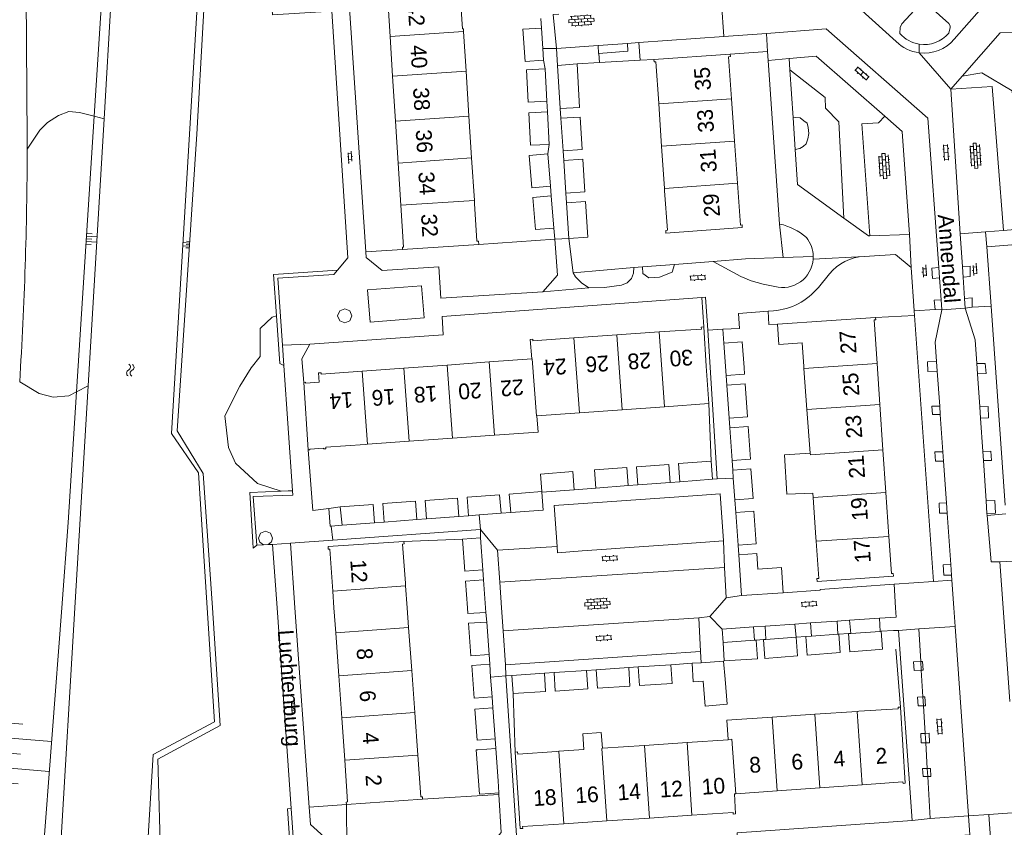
# Model space of a CAD drawing. Extents: x 99476 to 102828, y 406437 to 407931.
# Tile 24 of 162: x 99608 to 99733, y 406972 to 407075. Entities that reach past the tile are written whole.
import ezdxf

# ---------------------------------------------------------------- set-up
doc = ezdxf.new("R2010")
doc.units = 0
doc.header["$MEASUREMENT"] = 0
for name, color, linetype, lineweight in [('BG_bijgebouw', 253, 'Continuous', 0), ('BG_dakoverstek bijgebouw', 253, 'Continuous', 0), ('BG_heg haag', 253, 'Continuous', 0), ('BG_hek', 253, 'Continuous', 0), ('BG_hoofdgebouw', 253, 'Continuous', 13), ('BG_huisnummer', 253, 'Continuous', 0), ('BG_insteek sloot', 253, 'Continuous', 0), ('BG_kant sloot', 253, 'Continuous', 0), ('BG_kant verharding', 253, 'Continuous', 0), ('BG_open verharding', 253, 'Continuous', 0), ('BG_raster', 253, 'Continuous', 0), ('BG_schutting', 253, 'Continuous', 0), ('BG_straatnaam', 253, 'Continuous', 0), ('BG_taludsymbool', 253, 'Continuous', 0), ('BG_tussenmuur', 253, 'Continuous', 0), ('BG_vlakafsluiter', 253, 'Continuous', 0), ('BG_watersymbool', 253, 'Continuous', 0)]:
    doc.layers.add(name, color=color, linetype=linetype, lineweight=lineweight)
doc.styles.add('Style-WORKING', font='WORKING.shx')

# ---------------------------------------------------------------- blocks, each defined once
blk = doc.blocks.new('WATERS')
at = {"layer": 'BG_watersymbool', "linetype": 'Continuous', "lineweight": 0}
for centre, start, end in [((-0.375, 0.25), 28.07249, 151.92751), ((-0.375, -0.2), 28.07249, 151.92751), ((0.375, 0.65), 208.07249, 331.92751), ((0.375, 0.2), 208.07249, 331.92751)]:
    blk.add_arc(centre, 0.425, start, end, dxfattribs=at)
blk = doc.blocks.new('S02OV2')
at = {"layer": 'BG_open verharding', "linetype": 'Continuous', "lineweight": 0}
for p, q in [((0.052866, 0.482148), (0.183301, 0.482148)), ((0.183301, -1.01785), (0.183301, 0.982147)), ((0.183301, 0.895191), (0.705039, 0.895191)), ((0.705039, -1.01785), (0.705039, 0.982147)), ((0.705039, 0.43867), (0.835473, 0.43867)), ((0.052866, -0.517416), (0.183301, -0.517416)), ((0.183301, -0.017851), (0.705039, -0.017851)), ((0.183301, -0.930894), (0.705039, -0.930894)), ((0.705039, -0.473938), (0.835473, -0.473938))]:
    blk.add_line(p, q, dxfattribs=at)
blk = doc.blocks.new('S04')
at = {"layer": 'BG_taludsymbool', "linetype": 'Continuous', "lineweight": 0}
for p, q in [((-0.5, 0), (-0.5, -0.5)), ((-0.25, 0), (-0.25, -1)), ((0, 0), (0, -0.5)), ((0.25, 0), (0.25, -1)), ((0.5, 0), (0.5, -0.5))]:
    blk.add_line(p, q, dxfattribs=at)
blk = doc.blocks.new('S02OV6')
at = {"layer": 'BG_open verharding', "linetype": 'Continuous', "lineweight": 0}
for p, q in [((0, 0.20784), (1.371449, 0.20784)), ((0.085505, 0.20784), (0.085505, 0.268177)), ((0.485, -0.192), (0.486, 0.207)), ((0.885505, 0.20784), (0.885505, 0.31106)), ((1.285, -0.193), (1.285, 0.207)), ((0.268333, -0.19216), (1.549656, -0.19216)), ((0.885505, -0.32925), (0.885505, -0.19216))]:
    blk.add_line(p, q, dxfattribs=at)
blk = doc.blocks.new('S02OV4')
at = {"layer": 'BG_open verharding', "linetype": 'Continuous', "lineweight": 0}
for p, q in [((0, -0.200092), (0, 0.200092)), ((0, 0.2), (3.201, 0.2)), ((0.214, 0.6), (2.9, 0.6)), ((0.4, 0.199), (0.4, 0.6)), ((0.8, 0.6), (0.8, 0.7)), ((0.8, -0.2), (0.8, 0.2)), ((1.2, 0.2), (1.2, 0.6)), ((1.6, 0.6), (1.6, 0.7)), ((1.6, -0.2), (1.6, 0.2)), ((2, 0.199), (2, 0.6)), ((2.4, 0.6), (2.4, 0.7)), ((2.4, -0.2), (2.4, 0.2)), ((2.8, 0.2), (2.8, 0.6)), ((3.2, -0.199908), (3.2, 0.200092)), ((0, -0.2), (3.2, -0.199)), ((0.31, -0.6), (2.9, -0.6)), ((0.4, -0.6), (0.399, -0.2)), ((0.8, -0.7), (0.8, -0.6)), ((1.2, -0.6), (1.2, -0.2)), ((1.6, -0.7), (1.6, -0.6)), ((2, -0.6), (1.999, -0.2)), ((2.4, -0.7), (2.4, -0.6)), ((2.8, -0.6), (2.8, -0.2))]:
    blk.add_line(p, q, dxfattribs=at)

msp = doc.modelspace()

# ---------------------------------------------------------------- linework, layer by layer
at = {"layer": 'BG_bijgebouw', "linetype": 'Continuous', "lineweight": 0}
for p, q in [((99674, 407073.69), (99671.657, 407073.537)), ((99671.94, 407069.43), (99671.657, 407073.537)), ((99674.177, 407071.097), (99674, 407073.69)), ((99674.28, 407069.591), (99674.177, 407071.097)), ((99671.94, 407069.43), (99674.28, 407069.591)), ((99676.05, 407068.91), (99678.53, 407069.16)), ((99676.399, 407063.444), (99676.05, 407068.91)), ((99678.53, 407069.16), (99678.831, 407063.604)), ((99676.399, 407063.444), (99678.831, 407063.604)), ((99676.48, 407062.217), (99678.909, 407062.377)), ((99676.48, 407062.217), (99676.754, 407058.086)), ((99679.174, 407058.245), (99678.909, 407062.377)), ((99675.144, 407053.576), (99674.797, 407057.681)), ((99676.754, 407058.086), (99679.174, 407058.245)), ((99676.835, 407056.858), (99679.252, 407057.017)), ((99676.835, 407056.858), (99677.109, 407052.717)), ((99679.518, 407052.876), (99679.252, 407057.017)), ((99677.109, 407052.717), (99679.518, 407052.876)), ((99675.592, 407048.275), (99675.247, 407052.36)), ((99677.19, 407051.49), (99679.597, 407051.648)), ((99677.19, 407051.49), (99677.49, 407046.95)), ((99697.161, 407033.634), (99699.5, 407033.799)), ((99699.5, 407033.799), (99699.75, 407030.53)), ((99697.454, 407029.515), (99697.161, 407033.634)), ((99697.837, 407024.118), (99697.54, 407028.298)), ((99698.221, 407018.722), (99697.924, 407022.891)), ((99684.867, 407017.837), (99680.739, 407017.527)), ((99680.913, 407015.226), (99680.739, 407017.527)), ((99685.041, 407015.537), (99684.867, 407017.837)), ((99690.202, 407018.239), (99686.084, 407017.929)), ((99686.258, 407015.628), (99686.084, 407017.929)), ((99690.376, 407015.939), (99690.202, 407018.239)), ((99691.418, 407018.331), (99695.558, 407018.643)), ((99691.593, 407016.03), (99691.418, 407018.331)), ((99695.558, 407018.643), (99695.731, 407016.342)), ((99698.38, 407016.469), (99698.308, 407017.495)), ((99677.997, 407017.321), (99673.87, 407017.012)), ((99674.038, 407014.77), (99673.87, 407017.012)), ((99678.171, 407015.019), (99677.997, 407017.321)), ((99695.731, 407016.342), (99691.593, 407016.03)), ((99698.574, 407013.744), (99698.38, 407016.469)), ((99674.043, 407014.708), (99678.171, 407015.019)), ((99680.913, 407015.226), (99685.041, 407015.537)), ((99686.258, 407015.628), (99690.376, 407015.939)), ((99674.043, 407014.708), (99674.038, 407014.77)), ((99687.816, 407013.863), (99684.766, 407013.644)), ((99690.884, 407014.083), (99687.816, 407013.863)), ((99693.817, 407014.293), (99690.884, 407014.083)), ((99648.441, 407012.843), (99648.668, 407010.504)), ((99681.743, 407013.428), (99678.673, 407013.208)), ((99684.766, 407013.644), (99681.743, 407013.428)), ((99659.398, 407011.313), (99663.506, 407011.622)), ((99666.078, 407011.816), (99664.723, 407011.714)), ((99668.871, 407012.026), (99666.078, 407011.816)), ((99698.985, 407007.969), (99698.69, 407012.119)), ((99648.668, 407010.504), (99652.797, 407010.815)), ((99654.013, 407010.907), (99658.181, 407011.221)), ((99663.965, 407008.748), (99666.279, 407008.92)), ((99664.269, 407004.652), (99663.965, 407008.748)), ((99666.279, 407008.92), (99666.573, 407004.818)), ((99682.263, 407007.455), (99685.195, 407007.665)), ((99685.195, 407007.665), (99688.245, 407007.884)), ((99688.245, 407007.884), (99691.313, 407008.103)), ((99691.313, 407008.103), (99694.246, 407008.313)), ((99694.246, 407008.313), (99697.13, 407008.52)), ((99679.166, 407007.233), (99682.263, 407007.455)), ((99699.072, 407006.742), (99701.366, 407006.904)), ((99699.072, 407006.742), (99699.44, 407001.56)), ((99666.573, 407004.818), (99664.269, 407004.652)), ((99666.917318, 407000), (99666.662, 407003.571)), ((99699.44, 407001.56), (99704.71, 407001.92)), ((99666.958, 406999.431), (99666.917318, 407000)), ((99667.341, 406994.075), (99667.046, 406998.204)), ((99706.381, 406996.264), (99702.536, 406995.993)), ((99708.319, 406996.401), (99707.608, 406996.351)), ((99711.669, 406996.638), (99708.319, 406996.401)), ((99711.787, 406996.646), (99711.669, 406996.638)), ((99713.306, 406996.753), (99713.004, 406996.732)), ((99717.04, 406997.017), (99713.306, 406996.753)), ((99717.184, 406997.027), (99717.04, 406997.017)), ((99717.184, 406997.027), (99717.345, 406994.737)), ((99701.076, 406995.889), (99697.11, 406995.61)), ((99701.27, 406995.903), (99701.076, 406995.889)), ((99701.27, 406995.903), (99701.437, 406993.517)), ((99702.536, 406995.993), (99702.231, 406995.971)), ((99717.345, 406994.737), (99716.96, 406994.71)), ((99667.547, 406991.206), (99667.429, 406992.848)), ((99686.314, 406992.495), (99690.464, 406992.773)), ((99694.316, 406993.031), (99693.138, 406992.952)), ((99693.138, 406992.952), (99693.296, 406990.581)), ((99670.25, 406991.42), (99674.38, 406991.697)), ((99670.25, 406991.42), (99670.404, 406989.099)), ((99674.38, 406991.697), (99674.536, 406989.356)), ((99675.608, 406991.779), (99679.748, 406992.056)), ((99680.976, 406992.138), (99685.096, 406992.414)), ((99667.726, 406988.699), (99667.547, 406991.206)), ((99694.534, 406990.688), (99693.296, 406990.581)), ((99674.536, 406989.356), (99670.404, 406989.099)), ((99668.109, 406983.352), (99667.828, 406987.282)), ((99668.196, 406982.136), (99665.921, 406981.972)), ((99668.491, 406978.006), (99668.196, 406982.136)), ((99668.491, 406978.006), (99668.6, 406976.49)), ((99668.6, 406976.49), (99667.544, 406976.411))]:
    msp.add_line(p, q, dxfattribs=at)
at = {"layer": 'BG_bijgebouw', "linetype": 'Continuous', "lineweight": 0, "flags": 128}
for points in [[(99675.144, 407053.576), (99672.799, 407053.377), (99672.452, 407057.482), (99674.797, 407057.681)], [(99675.592, 407048.275), (99673.248, 407048.076), (99672.902, 407052.161), (99675.247, 407052.36)], [(99677.49, 407046.95), (99679.89, 407047.1), (99679.597, 407051.648)], [(99697.454, 407029.515), (99699.808, 407029.682), (99699.75, 407030.53)], [(99697.837, 407024.118), (99700.177, 407024.284), (99699.891, 407028.464), (99697.54, 407028.298)], [(99698.221, 407018.722), (99700.546, 407018.887), (99700.261, 407023.056), (99697.924, 407022.891)], [(99698.574, 407013.744), (99700.887, 407013.908), (99700.63, 407017.659), (99698.308, 407017.495)], [(99663.506, 407011.622), (99663.329, 407013.962), (99659.221, 407013.653), (99659.398, 407011.313)], [(99668.871, 407012.026), (99668.694, 407014.366), (99664.546, 407014.053), (99664.723, 407011.714)], [(99674.038, 407014.77), (99669.921, 407014.458), (99670.098, 407012.119)], [(99670.098, 407012.119), (99674.216, 407012.429), (99674.043, 407014.708)], [(99697.13, 407008.52), (99696.71, 407014.5), (99693.817, 407014.293)], [(99652.797, 407010.815), (99652.62, 407013.157), (99648.441, 407012.843)], [(99658.181, 407011.221), (99658.004, 407013.562), (99653.836, 407013.248), (99654.013, 407010.907)], [(99678.673, 407013.208), (99675.63, 407012.99), (99675.994, 407007.811)], [(99698.985, 407007.969), (99701.284, 407008.131), (99700.998, 407012.282), (99698.69, 407012.119)], [(99675.994, 407007.811), (99676.05, 407007.01), (99679.166, 407007.233)], [(99704.71, 407001.92), (99704.5, 407005.11), (99701.5, 407004.91), (99701.366, 407006.904)], [(99664.607621, 407000), (99664.36, 407003.405), (99666.662, 407003.571)], [(99666.958, 406999.431), (99664.661, 406999.266), (99664.607621, 407000)], [(99667.341, 406994.075), (99665.051, 406993.91), (99664.75, 406998.039), (99667.046, 406998.204)], [(99706.381, 406996.264), (99706.547, 406993.896), (99702.4, 406993.573), (99702.231, 406995.971)], [(99711.787, 406996.646), (99711.951, 406994.318), (99707.774, 406993.992), (99707.608, 406996.351)], [(99716.96, 406994.71), (99713.167, 406994.413), (99713.004, 406996.732)], [(99697.11, 406995.61), (99697.24, 406993.29), (99701.437, 406993.517)], [(99667.726, 406988.699), (99665.442, 406988.535), (99665.14, 406992.684), (99667.429, 406992.848)], [(99690.464, 406992.773), (99690.623, 406990.388), (99686.472, 406990.121), (99686.314, 406992.495)], [(99697.33, 406990.93), (99697.14, 406993.22), (99694.316, 406993.031)], [(99679.748, 406992.056), (99679.905, 406989.699), (99675.764, 406989.433), (99675.608, 406991.779)], [(99685.096, 406992.414), (99685.254, 406990.043), (99681.133, 406989.778), (99680.976, 406992.138)], [(99668.109, 406983.352), (99665.832, 406983.189), (99665.545, 406987.118), (99667.828, 406987.282)]]:
    msp.add_lwpolyline(points, dxfattribs=at)
at = {"layer": 'BG_dakoverstek bijgebouw', "linetype": 'Continuous', "lineweight": 0}
for p, q in [((99674.689, 407064.376), (99674.48, 407068.496)), ((99674.999, 407058.907), (99674.791, 407063.027)), ((99665.921, 406981.972), (99665.698, 406981.956)), ((99665.698, 406981.956), (99666.145, 406976.311)), ((99667.544, 406976.411), (99666.145, 406976.311))]:
    msp.add_line(p, q, dxfattribs=at)
at = {"layer": 'BG_dakoverstek bijgebouw', "linetype": 'Continuous', "lineweight": 0, "flags": 128}
for points in [[(99674.48, 407068.496), (99672.109, 407068.376), (99672.318, 407064.255), (99674.689, 407064.376)], [(99674.791, 407063.027), (99672.419, 407062.907), (99672.628, 407058.787), (99674.999, 407058.907)], [(99694.534, 406990.688), (99694.797, 406987.511), (99697.594, 406987.743), (99697.33, 406990.93)]]:
    msp.add_lwpolyline(points, dxfattribs=at)
at = {"layer": 'BG_heg haag', "linetype": 'Continuous', "lineweight": 0}
for p, q in [((99681.371, 407069.32), (99678.53, 407069.16)), ((99686.535, 407069.611), (99681.371, 407069.32)), ((99688.29, 407069.71), (99686.535, 407069.611)), ((99694.62, 407035.7), (99694.376, 407039.435)), ((99636.949, 407014.647), (99640.952, 407014.821)), ((99637.319, 407008.35), (99636.949, 407014.647)), ((99640.952, 407014.821), (99641.817, 407014.859)), ((99663.965, 407008.748), (99656.54, 407008.45)), ((99668.6, 406976.49), (99668.61, 406976.3)), ((99649.3, 406968.31), (99644.65, 406972.48))]:
    msp.add_line(p, q, dxfattribs=at)
at = {"layer": 'BG_heg haag', "linetype": 'Continuous', "lineweight": 0, "flags": 128}
msp.add_lwpolyline([(99668.61, 406976.3), (99668.87, 406971.46), (99667.32, 406969.58)], dxfattribs=at)
at = {"layer": 'BG_hek', "linetype": 'Continuous', "lineweight": 0}
for p, q in [((99673.92, 407074.9), (99674, 407073.69)), ((99697.99, 407070.38), (99702.74, 407070.688)), ((99676.399, 407063.444), (99676.48, 407062.217)), ((99676.754, 407058.086), (99676.835, 407056.858)), ((99675.144, 407053.576), (99675.247, 407052.36)), ((99677.109, 407052.717), (99677.19, 407051.49)), ((99697.454, 407029.515), (99697.54, 407028.298)), ((99697.837, 407024.118), (99697.924, 407022.891)), ((99698.221, 407018.722), (99698.308, 407017.495)), ((99680.913, 407015.226), (99678.171, 407015.019)), ((99686.258, 407015.628), (99685.041, 407015.537)), ((99691.593, 407016.03), (99690.376, 407015.939)), ((99698.574, 407013.744), (99698.69, 407012.119)), ((99659.398, 407011.313), (99658.181, 407011.221)), ((99664.723, 407011.714), (99663.506, 407011.622)), ((99670.098, 407012.119), (99668.871, 407012.026)), ((99654.013, 407010.907), (99652.797, 407010.815)), ((99698.985, 407007.969), (99699.072, 407006.742)), ((99666.573, 407004.818), (99666.662, 407003.571)), ((99666.958, 406999.431), (99667.046, 406998.204)), ((99706.381, 406996.264), (99707.608, 406996.351)), ((99713.004, 406996.732), (99711.787, 406996.646)), ((99717.184, 406997.027), (99718.734, 406997.106)), ((99702.231, 406995.971), (99701.27, 406995.903)), ((99667.341, 406994.075), (99667.429, 406992.848)), ((99686.314, 406992.495), (99685.096, 406992.414)), ((99693.138, 406992.952), (99690.464, 406992.773)), ((99675.608, 406991.779), (99674.38, 406991.697)), ((99679.748, 406992.056), (99680.976, 406992.138)), ((99667.726, 406988.699), (99667.828, 406987.282)), ((99668.109, 406983.352), (99668.196, 406982.136))]:
    msp.add_line(p, q, dxfattribs=at)
at = {"layer": 'BG_hoofdgebouw', "linetype": 'Continuous', "lineweight": 13}
for p, q in [((99654.768, 407072.604), (99655.087, 407067.558)), ((99664.437, 407068.204), (99664.117, 407073.25)), ((99688.29, 407069.71), (99697.99, 407070.38)), ((99655.087, 407067.558), (99655.448, 407061.848)), ((99664.799, 407062.494), (99664.437, 407068.204)), ((99688.918, 407064.04), (99688.91, 407064.16)), ((99689.277, 407058.694), (99688.918, 407064.04)), ((99698.158, 407064.692), (99698.536, 407059.327)), ((99655.448, 407061.848), (99655.784, 407056.53)), ((99665.136, 407057.176), (99664.799, 407062.494)), ((99698.536, 407059.327), (99698.914, 407053.975)), ((99689.639, 407053.291), (99689.277, 407058.694)), ((99655.784, 407056.53), (99656.122, 407051.187)), ((99665.478, 407051.779), (99665.136, 407057.176)), ((99689.66, 407052.98), (99689.639, 407053.291)), ((99665.504, 407051.373), (99665.478, 407051.779)), ((99656.368, 407045.563), (99666.04, 407046.175)), ((99704.004, 407036.046), (99716.466, 407036.895)), ((99683.563, 407034.681), (99688.95, 407035.061)), ((99694.62, 407035.7), (99694.94, 407030.71)), ((99678.131, 407034.299), (99683.563, 407034.681)), ((99662.021, 407030.863), (99667.342, 407031.257)), ((99667.342, 407031.257), (99672.79, 407031.66)), ((99651.236, 407030.066), (99656.514, 407030.456)), ((99656.514, 407030.456), (99662.021, 407030.863)), ((99694.94, 407030.71), (99695.275, 407025.953)), ((99707.349, 407030.435), (99707.332, 407030.66)), ((99707.743, 407025.222), (99707.349, 407030.435)), ((99716.643, 407031.066), (99716.998, 407025.853)), ((99643.807, 407028.653), (99644.374, 407020.071)), ((99684.266, 407025.177), (99678.847, 407024.795)), ((99689.652, 407025.557), (99684.266, 407025.177)), ((99695.275, 407025.953), (99689.652, 407025.557)), ((99708.164, 407019.643), (99707.743, 407025.222)), ((99716.998, 407025.853), (99717.391, 407020.088)), ((99678.847, 407024.795), (99673.435, 407024.414)), ((99662.708, 407021.552), (99657.215, 407021.165)), ((99668.045, 407021.928), (99662.708, 407021.552)), ((99646.32, 407020.2), (99646.313, 407020.3)), ((99651.917, 407020.792), (99651.61, 407020.77)), ((99657.215, 407021.165), (99651.917, 407020.792)), ((99717.391, 407020.088), (99717.761, 407014.659)), ((99708.544, 407014.032), (99708.508, 407014.566)), ((99708.885, 407008.948), (99708.544, 407014.032)), ((99717.761, 407014.659), (99718.141, 407009.084)), ((99708.918, 407008.457), (99708.885, 407008.948)), ((99656.72, 407003.14), (99656.743, 407002.801)), ((99656.743, 407002.801), (99656.947064, 407000)), ((99647.488, 407002.127), (99647.638353, 407000)), ((99647.638353, 407000), (99647.863, 406996.822)), ((99656.947064, 407000), (99657.13, 406997.489)), ((99657.13, 406997.489), (99657.527, 406992.02)), ((99647.863, 406996.822), (99648.249, 406991.353)), ((99648.249, 406991.353), (99648.625, 406986.025)), ((99657.527, 406992.02), (99657.913, 406986.696)), ((99657.913, 406986.696), (99658.305, 406981.291)), ((99708.751, 406986.482), (99703.303, 406986.114)), ((99714.139, 406986.846), (99708.751, 406986.482)), ((99714.34, 406986.86), (99714.139, 406986.846)), ((99648.625, 406986.025), (99649.007, 406980.626)), ((99687.109, 406982.513), (99681.766, 406982.152)), ((99692.499, 406982.877), (99687.109, 406982.513)), ((99676.221, 406981.777), (99675.97, 406981.76)), ((99679.393, 406981.992), (99676.221, 406981.777)), ((99714.769, 406977.523), (99709.382, 406977.14)), ((99703.936, 406976.753), (99698.683, 406976.38)), ((99709.382, 406977.14), (99703.936, 406976.753)), ((99649.22, 406975), (99658.9, 406975.67)), ((99682.296, 406972.923), (99676.845, 406972.554)), ((99687.733, 406973.29), (99682.296, 406972.923)), ((99693.123, 406973.655), (99687.733, 406973.29))]:
    msp.add_line(p, q, dxfattribs=at)
at = {"layer": 'BG_hoofdgebouw', "linetype": 'Continuous', "lineweight": 13, "flags": 128}
for points in [[(99663.968, 407073.598), (99663.652, 407078.604), (99663.862, 407078.617), (99663.842, 407078.947), (99654.224, 407078.339), (99654.249, 407077.946), (99654.429, 407077.957), (99654.768, 407072.604)], [(99664.117, 407073.25), (99664.094, 407073.607), (99663.968, 407073.598)], [(99697.99, 407070.38), (99698.02, 407070.06), (99697.78, 407070.04), (99698.158, 407064.692)], [(99688.91, 407064.16), (99688.55, 407069.4), (99688.32, 407069.39), (99688.29, 407069.71)], [(99698.914, 407053.975), (99699.29, 407048.65), (99699.51, 407048.66), (99699.52, 407048.341)], [(99699.52, 407048.341), (99689.82, 407047.64), (99689.8, 407047.97), (99690.02, 407047.99), (99689.66, 407052.98)], [(99666.04, 407046.175), (99666.012, 407046.615), (99665.806, 407046.602), (99665.504, 407051.373)], [(99656.122, 407051.187), (99656.461, 407045.833), (99656.351, 407045.826), (99656.368, 407045.563)], [(99716.466, 407036.895), (99716.485, 407036.616), (99716.266, 407036.601), (99716.643, 407031.066)], [(99688.95, 407035.061), (99694.33, 407035.44), (99694.31, 407035.68), (99694.62, 407035.7)], [(99707.332, 407030.66), (99707.127, 407033.676), (99704.18, 407033.475), (99704.004, 407036.046)], [(99672.79, 407031.66), (99672.57, 407034.12), (99672.9, 407034.13), (99672.9, 407033.93), (99678.131, 407034.299)], [(99645.757, 407028.682), (99645.68, 407029.85), (99646.02, 407029.88), (99646.02, 407029.68), (99651.236, 407030.066)], [(99643.807, 407028.653), (99644.016, 407028.666), (99644.023, 407028.567), (99645.757, 407028.682)], [(99673.435, 407024.414), (99673.583, 407022.318), (99668.045, 407021.928)], [(99644.374, 407020.071), (99644.584, 407020.085), (99644.577, 407020.185), (99646.313, 407020.3)], [(99651.61, 407020.77), (99646.62, 407020.44), (99646.63, 407020.22), (99646.32, 407020.2)], [(99708.508, 407014.566), (99705.202, 407014.443), (99704.895, 407019.451), (99708.164, 407019.643)], [(99718.141, 407009.084), (99718.463, 407004.358), (99718.706, 407004.375), (99718.731, 407004.012), (99709.04, 407003.352), (99709.014, 407003.734), (99709.239, 407003.75), (99708.918, 407008.457)], [(99656.54, 407008.45), (99646.89, 407007.8), (99646.89, 407007.47), (99647.11, 407007.48), (99647.488, 407002.127)], [(99656.72, 407003.14), (99656.37, 407008.11), (99656.58, 407008.14), (99656.54, 407008.45)], [(99714.34, 406986.86), (99719.33, 406987.16), (99719.32, 406987.38), (99719.64, 406987.4)], [(99719.64, 406987.4), (99720.22, 406977.72), (99719.95, 406977.69), (99719.93, 406977.89), (99714.769, 406977.523)], [(99703.303, 406986.114), (99697.554, 406985.725), (99697.719, 406983.286)], [(99679.393, 406981.992), (99679.246, 406983.994), (99681.611, 406984.158), (99681.766, 406982.152)], [(99697.719, 406983.286), (99697.723, 406983.23), (99692.499, 406982.877)], [(99658.9, 406975.67), (99658.88, 406975.98), (99658.67, 406975.97), (99658.305, 406981.291)], [(99670.65, 406981.67), (99670.97, 406981.69), (99670.99, 406981.42), (99675.97, 406981.76)], [(99676.845, 406972.554), (99671.61, 406972.2), (99671.62, 406971.97), (99671.31, 406971.96), (99670.65, 406981.67)], [(99649.007, 406980.626), (99649.38, 406975.34), (99649.19, 406975.32), (99649.22, 406975)], [(99698.683, 406976.38), (99698.54, 406976.37), (99698.67, 406973.81), (99698.36, 406973.79), (99698.38, 406974.01), (99693.123, 406973.655)]]:
    msp.add_lwpolyline(points, dxfattribs=at)
at = {"layer": 'BG_insteek sloot', "linetype": 'Continuous', "lineweight": 0}
msp.add_line((99614.939, 407027.458), (99617.183, 407062.479), dxfattribs=at)
at = {"layer": 'BG_insteek sloot', "linetype": 'Continuous', "lineweight": 0, "flags": 128}
for points in [[(99636.331, 407163.395), (99634.989, 407133.168), (99631.84, 407088.882), (99630.215, 407060.221), (99627.7, 407022.49), (99631.044, 407017.069), (99632.193977, 407000)], [(99617.183, 407062.479), (99619.368, 407096.574), (99621.612, 407134.413)], [(99613.049067, 407000), (99613.874, 407010.836), (99614.939, 407027.458)], [(99610.6, 406967.83), (99613.049067, 407000)], [(99632.193977, 407000), (99633.202, 406985.038), (99625.277, 406980.78), (99625.646, 406967.21)]]:
    msp.add_lwpolyline(points, dxfattribs=at)
at = {"layer": 'BG_kant sloot', "linetype": 'Continuous', "lineweight": 0}
for p, q in [((99622.776, 407134.967), (99618.437, 407062.144)), ((99618.437, 407062.144), (99616.415, 407028.197)), ((99616.415, 407028.197), (99614.734803, 407000)), ((99614.734803, 407000), (99612.801, 406967.547))]:
    msp.add_line(p, q, dxfattribs=at)
at = {"layer": 'BG_kant sloot', "linetype": 'Continuous', "lineweight": 0, "flags": 128}
for points in [[(99631.541267, 407000), (99630.44, 407017.17), (99627, 407022.14), (99635.47, 407163.112)], [(99623.77, 406966.75), (99624.67, 406981.38), (99632.47, 406985.52), (99631.541267, 407000)]]:
    msp.add_lwpolyline(points, dxfattribs=at)
at = {"layer": 'BG_kant verharding', "linetype": 'Continuous', "lineweight": 0}
for p, q in [((99651.672, 407045.252), (99649.42, 407079.04)), ((99712.486, 407077.956), (99719.086, 407071.976)), ((99726.46, 407072.26), (99730.585, 407076.97)), ((99686.394, 407071.833), (99697.176, 407072.597)), ((99697.176, 407072.597), (99702.58, 407072.98)), ((99702.58, 407072.98), (99702.74, 407070.688)), ((99675.91, 407071.09), (99681.227, 407071.467)), ((99681.227, 407071.467), (99684.918, 407071.728)), ((99684.918, 407071.728), (99686.394, 407071.833)), ((99676.05, 407068.91), (99675.91, 407071.09)), ((99702.74, 407070.688), (99702.819, 407069.558)), ((99702.819, 407069.558), (99704.27, 407048.77)), ((99705.47, 407069.83), (99705.568, 407068.379)), ((99705.568, 407068.379), (99705.98, 407062.273)), ((99727.476, 407067.593), (99726, 407065.92)), ((99726, 407065.92), (99727.221, 407047.548)), ((99705.98, 407062.273), (99706.252, 407058.236)), ((99608.667, 407058.292), (99608.669, 407059.483)), ((99675.712, 407046.85), (99675.592, 407048.275)), ((99727.221, 407047.548), (99730.425, 407047.792)), ((99727.221, 407047.548), (99727.499, 407043.359)), ((99730.425, 407047.792), (99732.712, 407047.966)), ((99678.03, 407042.58), (99677.49, 407046.95)), ((99720.76, 407047.47), (99715.736, 407047.267)), ((99735.4, 407046.28), (99730.59, 407045.88)), ((99730.59, 407045.88), (99731.125, 407038.339)), ((99721.353, 407037.731), (99720.96, 407043.246)), ((99724.488, 407043.273), (99724.586, 407041.957)), ((99727.499, 407043.359), (99727.587, 407042.035)), ((99710.607, 407042.441), (99709.186, 407040.718)), ((99724.586, 407041.957), (99724.796, 407039.13)), ((99727.587, 407042.035), (99727.767, 407039.335)), ((99694.86, 407039.47), (99694.376, 407039.435)), ((99694.86, 407039.47), (99695.127, 407035.288)), ((99724.796, 407039.13), (99724.89, 407037.86)), ((99727.767, 407039.335), (99727.85, 407038.08)), ((99703.494, 407037.761), (99702.81, 407037.709)), ((99721.393, 407037.167), (99721.353, 407037.731)), ((99731.125, 407038.339), (99732.919, 407013.073)), ((99723.799, 407003.355), (99721.393, 407037.167)), ((99695.127, 407035.288), (99696.33, 407016.42)), ((99697.047, 407035.4), (99699.153, 407035.504)), ((99697.161, 407033.634), (99697.047, 407035.4)), ((99641.267, 407030.783), (99641.089, 407033.37)), ((99724.214, 407031.298), (99724.299, 407030.09)), ((99642.363, 407014.883), (99641.267, 407030.783)), ((99724.299, 407030.09), (99724.61, 407025.646)), ((99729.316, 407031.052), (99729.404, 407029.749)), ((99729.404, 407029.749), (99729.69, 407025.56)), ((99724.61, 407025.646), (99724.686, 407024.569)), ((99729.69, 407025.56), (99729.788, 407024.113)), ((99724.686, 407024.569), (99725.017, 407019.846)), ((99729.788, 407024.113), (99730.076, 407019.887)), ((99725.017, 407019.846), (99725.1, 407018.658)), ((99730.076, 407019.887), (99730.156, 407018.709)), ((99725.1, 407018.658), (99725.472, 407013.35)), ((99730.156, 407018.709), (99730.504, 407013.594)), ((99696.33, 407016.42), (99695.731, 407016.342)), ((99725.472, 407013.35), (99725.564, 407012.04)), ((99730.504, 407013.594), (99730.612, 407012.012)), ((99725.564, 407012.04), (99726.022, 407005.497)), ((99730.612, 407012.012), (99730.63, 407011.75)), ((99730.63, 407011.75), (99733, 407011.93)), ((99647.284, 407010.4), (99648.668, 407010.504)), ((99647.497, 407008.596), (99666.26, 407009.94)), ((99666.26, 407009.94), (99666.279, 407008.92)), ((99638.688, 407008.007), (99637.83, 407007.96)), ((99639.298, 407008.04), (99638.688, 407008.007)), ((99639.821, 407008.069), (99639.298, 407008.04)), ((99642.108, 407008.211), (99647.497, 407008.596)), ((99668.43, 407007.32), (99675.994, 407007.811)), ((99697.13, 407008.52), (99697.283, 407005.141)), ((99668.708, 407003.272), (99668.43, 407007.32)), ((99668.708, 407003.272), (99697.283, 407005.141)), ((99697.46, 407001.26), (99697.283, 407005.141)), ((99726.022, 407005.497), (99726.117, 407004.152)), ((99737.175, 407006.081), (99732.24, 407005.87)), ((99732.665463, 407000), (99732.24, 407005.87)), ((99726.117, 407004.152), (99726.161, 407003.52)), ((99668.932254, 407000), (99668.708, 407003.272)), ((99718.8, 407003.006), (99723.799, 407003.355)), ((99723.799, 407003.355), (99726.161, 407003.52)), ((99726.406261, 407000), (99726.161, 407003.52)), ((99696.375443, 407000), (99697.46, 407001.26)), ((99669.133, 406997.071), (99668.932254, 407000)), ((99695.42, 406998.89), (99696.375443, 407000)), ((99726.57, 406997.65), (99726.406261, 407000)), ((99733.529, 406988.086), (99732.665463, 407000)), ((99669.133, 406997.071), (99694.02, 406998.74)), ((99694.02, 406998.74), (99695.42, 406998.89)), ((99694.02, 406998.74), (99694.22, 406994.46)), ((99695.42, 406998.89), (99696.97, 406997.3)), ((99700.951, 406997.577), (99696.97, 406997.3)), ((99702.45, 406997.681), (99700.951, 406997.577)), ((99700.951, 406997.577), (99701.076, 406995.889)), ((99706.197, 406997.942), (99702.45, 406997.681)), ((99702.45, 406997.681), (99702.536, 406995.993)), ((99708.179, 406998.08), (99706.197, 406997.942)), ((99706.197, 406997.942), (99706.381, 406996.264)), ((99711.566, 406998.316), (99708.179, 406998.08)), ((99708.319, 406996.401), (99708.179, 406998.08)), ((99713.147, 406998.426), (99711.566, 406998.316)), ((99711.566, 406998.316), (99711.669, 406996.638)), ((99716.94, 406998.69), (99713.147, 406998.426)), ((99713.306, 406996.753), (99713.147, 406998.426)), ((99717.04, 406997.017), (99716.94, 406998.69)), ((99726.57, 406997.65), (99721.947, 406997.322)), ((99728.26, 406973.57), (99726.57, 406997.65)), ((99669.43, 406992.75), (99669.133, 406997.071)), ((99696.97, 406997.3), (99697.11, 406995.61)), ((99718.734, 406997.106), (99719.39, 406997.14)), ((99721.947, 406997.322), (99719.39, 406997.14)), ((99719.39, 406997.14), (99721.1, 406972.97)), ((99722.199, 406993.193), (99721.947, 406997.322)), ((99694.22, 406994.46), (99669.43, 406992.75)), ((99694.22, 406994.46), (99694.316, 406993.031)), ((99722.268, 406992.065), (99722.199, 406993.193)), ((99669.5, 406991.36), (99670.25, 406991.42)), ((99670.916, 406969.805), (99669.5, 406991.36)), ((99722.474, 406988.692), (99722.268, 406992.065)), ((99722.543, 406987.55), (99722.474, 406988.692)), ((99722.758, 406984.039), (99722.543, 406987.55)), ((99722.831, 406982.844), (99722.758, 406984.039)), ((99723.028, 406979.606), (99722.831, 406982.844)), ((99723.092, 406978.559), (99723.028, 406979.606)), ((99723.416, 406973.251), (99723.092, 406978.559)), ((99644.65, 406972.48), (99644.493, 406974.677)), ((99728.26, 406973.57), (99723.416, 406973.251))]:
    msp.add_line(p, q, dxfattribs=at)
at = {"layer": 'BG_kant verharding', "linetype": 'Continuous', "lineweight": 0, "flags": 128}
for points in [[(99608.669, 407059.483), (99608.38, 407102.37), (99608.6, 407119.76), (99608.724, 407126.268)], [(99648.081, 407042.907), (99649.42, 407044.47), (99647.37, 407075.83), (99639.84, 407075.36), (99639.51, 407080.24), (99641.81, 407080.45), (99639.88, 407107.94)], [(99719.56, 407072.981), (99719.566, 407073.761), (99719.8, 407074.207), (99722.428, 407077.042), (99717.2, 407081.889), (99715.565, 407080.168)], [(99725.752, 407073.03), (99725.951, 407073.754), (99725.928, 407073.951), (99725.766, 407074.275), (99722.583, 407077.115), (99726.115, 407080.768), (99729.914, 407077.5)], [(99702.58, 407072.98), (99710.19, 407073.6), (99723.08, 407062.22), (99724.488, 407043.273)], [(99735.422, 407073.129), (99732.31, 407073.07), (99727.476, 407067.593)], [(99681.306, 407070.471), (99681.27, 407070.468), (99681.227, 407071.467)], [(99684.918, 407071.728), (99684.975, 407070.756), (99681.306, 407070.471)], [(99717.637, 407062.473), (99708.9, 407070.1), (99705.47, 407069.83)], [(99732.712, 407047.966), (99735.12, 407048.15), (99733.82, 407065.71), (99729.97, 407068), (99727.476, 407067.593)], [(99732.712, 407047.966), (99731.264, 407066.242), (99726, 407065.92)], [(99715.736, 407047.267), (99714.706, 407061.499), (99716.851, 407061.633), (99717.637, 407062.473)], [(99717.637, 407062.473), (99719.84, 407060.55), (99720.76, 407047.47)], [(99706.252, 407058.236), (99706.55, 407053.82), (99712.415, 407049.545)], [(99712.415, 407049.545), (99715.55, 407047.26), (99715.736, 407047.267)], [(99675.712, 407046.85), (99676.06, 407042.29), (99674.18, 407040.18)], [(99674.18, 407040.18), (99661.23, 407039.35), (99660.95, 407043.341), (99653.78, 407042.89), (99651.72, 407044.53), (99651.672, 407045.252)], [(99695.808, 407044.034), (99699.333, 407042.114), (99700.631, 407041.572), (99702.172, 407041.145), (99703.663, 407040.829)], [(99720.96, 407043.246), (99719, 407044.89), (99715.004, 407044.667)], [(99641.089, 407033.37), (99640.5, 407041.92), (99647.63, 407042.38), (99648.081, 407042.907)], [(99680.02, 407040.67), (99679.094, 407041.325), (99678.347, 407042.081), (99678.03, 407042.58)], [(99685.755, 407043.256), (99685.718, 407042.537), (99685.435, 407041.846), (99684.899, 407041.328), (99684.16, 407041.03), (99682.007, 407040.723), (99680.02, 407040.67)], [(99690.925, 407043.656), (99690.606, 407042.667), (99689.019, 407042.032), (99687.643, 407041.926), (99686.902, 407042.508), (99686.842, 407043.34)], [(99652.24, 407036.32), (99651.89, 407040.4), (99658.75, 407040.93), (99659.1, 407036.85), (99652.24, 407036.32)], [(99694.376, 407039.435), (99661.37, 407037.04), (99661.51, 407034.68), (99644.584, 407033.53)], [(99648.103, 407037.108), (99648.367, 407037.744), (99649.003, 407038.008), (99649.639, 407037.744), (99649.903, 407037.108), (99649.639, 407036.472), (99649.003, 407036.208), (99648.367, 407036.472), (99648.103, 407037.108)], [(99702.81, 407037.709), (99699.05, 407037.42), (99699.153, 407035.504)], [(99724.89, 407037.86), (99724.04, 407033.78), (99724.214, 407031.298)], [(99727.85, 407038.08), (99729.11, 407034.07), (99729.316, 407031.052)], [(99644.584, 407033.53), (99643.56, 407031.67), (99643.807, 407028.653)], [(99644.374, 407020.071), (99644.97, 407012.38), (99646.982, 407012.628)], [(99637.83, 407007.96), (99637.36, 407014.15), (99642.4, 407014.34), (99642.363, 407014.883)], [(99646.982, 407012.628), (99647.15, 407010.39), (99647.284, 407010.4)], [(99732.24, 407005.87), (99731.14, 407005.841), (99730.63, 407011.75)], [(99639.298, 407008.04), (99639.697, 407008.372), (99639.847, 407008.869), (99639.583, 407009.505), (99638.947, 407009.769), (99638.311, 407009.505), (99638.047, 407008.869), (99638.225, 407008.332), (99638.688, 407008.007)], [(99640.412168, 407000), (99639.84, 407008.07), (99639.821, 407008.069)], [(99642.685886, 407000), (99642.1, 407008.21), (99642.108, 407008.211)], [(99709.43, 407002.25), (99709.42, 407002.35), (99718.8, 407003.006)], [(99719.007037, 407000), (99718.8, 407003.006)], [(99642.219, 406974.516), (99640.412168, 407000)], [(99644.493, 406974.677), (99642.685886, 407000)], [(99716.94, 406998.69), (99719.087, 406998.839), (99719.007037, 407000)], [(99625.66, 406966.71), (99631.75, 406966.99), (99642.69, 406967.87), (99642.219, 406974.516)], [(99721.1, 406972.97), (99698.87, 406971.42), (99699, 406969.1), (99671.09, 406967.15), (99670.916, 406969.805)], [(99728.26, 406973.57), (99728.429, 406971.165), (99727.16, 406971.08)]]:
    msp.add_lwpolyline(points, dxfattribs=at)
at = {"layer": 'BG_kant verharding', "linetype": 'Continuous', "lineweight": 0, "extrusion": (0, 0, -1)}
for centre, radius, start, end in [((-99722.63216, 407075.668361), 4.081676, 278.824458, 318.822304), ((-99722.636083, 407075.67011), 4.084007, 220.274537, 278.875081), ((-99702.869068, 407041.717811), 7.189992, 101.235655, 131.880962), ((-99704.6267, 407044.614064), 3.910514, 141.075952, 179.400212), ((-99704.628956, 407044.616117), 3.908367, 184.551037, 284.308979), ((-99704.672752, 407044.613162), 3.864475, 179.379683, 184.558876), ((-99702.867629, 407045.92355), 8.186548, 219.484268, 265.611884)]:
    msp.add_arc(centre, radius, start, end, dxfattribs=at)
at = {"layer": 'BG_kant verharding', "linetype": 'Continuous', "lineweight": 0}
for centre, radius, start, end in [((99722.641561, 407075.551877), 5.042708, 225.16322, 262.793792), ((99722.640624, 407075.550813), 5.041536, 262.802839, 319.25148), ((99109.343249, 407059.640988), 499.325574, 356.450578, 359.845208), ((99715.347254, 407038.533294), 6.143303, 93.203041, 140.498974)]:
    msp.add_arc(centre, radius, start, end, dxfattribs=at)
at = {"layer": 'BG_open verharding', "linetype": 'Continuous', "lineweight": 0}
for p, q in [((99681.077216, 407001.127826), (99681.070518, 407001.227601)), ((99681.87542, 407001.181413), (99681.868721, 407001.281188)), ((99679.534403, 407000.222357), (99679.507597, 407000.621643)), ((99679.507603, 407000.621551), (99682.701414, 407000.835965)), ((99679.534397, 407000.222449), (99682.727143, 407000.437794)), ((99679.694329, 407001.034987), (99682.374297, 407001.214905)), ((99679.870494, 406999.844112), (99682.192521, 407000)), ((99679.906772, 407000.647346), (99679.879912, 407001.047446)), ((99679.949855, 407000), (99679.932501, 407000.249176)), ((99679.960292, 406999.850141), (99679.949855, 407000)), ((99680.279013, 407001.074239), (99680.272315, 407001.174015)), ((99680.3326, 407000.276036), (99680.305807, 407000.675138)), ((99680.704908, 407000.701931), (99680.678115, 407001.101033)), ((99680.752032, 407000), (99680.731702, 407000.302829)), ((99680.758495, 406999.903728), (99680.752032, 407000)), ((99681.130803, 407000.329623), (99681.10401, 407000.728724)), ((99681.503178, 407000.75452), (99681.476318, 407001.154619)), ((99681.553725, 407000), (99681.528907, 407000.356349)), ((99681.556698, 406999.957315), (99681.553725, 407000)), ((99681.929006, 407000.38321), (99681.902213, 407000.782311)), ((99681.962498, 406999.884333), (99681.9558, 406999.984108)), ((99682.192521, 407000), (99682.454677, 407000.0176)), ((99682.301315, 407000.809105), (99682.274521, 407001.208206)), ((99682.354902, 407000.010901), (99682.328108, 407000.410003)), ((99682.727204, 407000.436888), (99682.70041, 407000.83599)), ((99680.366092, 406999.777159), (99680.359393, 406999.876934)), ((99681.164295, 406999.830746), (99681.157597, 406999.930521))]:
    msp.add_line(p, q, dxfattribs=at)
at = {"layer": 'BG_raster', "linetype": 'Continuous', "lineweight": 0}
for p, q in [((99656.368, 407045.563), (99651.672, 407045.252)), ((99699.913, 407044.348), (99704.699, 407044.518)), ((99704.699, 407044.518), (99708.537, 407044.655))]:
    msp.add_line(p, q, dxfattribs=at)
at = {"layer": 'BG_schutting', "linetype": 'Continuous', "lineweight": 0}
for p, q in [((99675.712, 407046.85), (99666.04, 407046.175)), ((99695.808, 407044.034), (99690.925, 407043.656)), ((99695.808, 407044.034), (99699.913, 407044.348)), ((99685.755, 407043.256), (99678.03, 407042.58)), ((99686.842, 407043.34), (99685.755, 407043.256)), ((99686.842, 407043.34), (99690.925, 407043.656)), ((99695.275, 407025.953), (99695.558, 407018.643)), ((99648.441, 407012.843), (99646.982, 407012.628)), ((99704.71, 407001.92), (99709.43, 407002.25)), ((99719.64, 406987.4), (99719.015, 406994.768)), ((99670.404, 406989.099), (99670.65, 406981.67))]:
    msp.add_line(p, q, dxfattribs=at)
at = {"layer": 'BG_tussenmuur', "linetype": 'Continuous', "lineweight": 0}
for p, q in [((99654.768, 407072.604), (99664.117, 407073.25)), ((99655.087, 407067.558), (99664.437, 407068.204)), ((99698.158, 407064.692), (99688.918, 407064.04)), ((99655.448, 407061.848), (99664.799, 407062.494)), ((99689.277, 407058.694), (99698.536, 407059.327)), ((99655.784, 407056.53), (99665.136, 407057.176)), ((99689.639, 407053.291), (99698.914, 407053.975)), ((99656.122, 407051.187), (99665.478, 407051.779)), ((99688.95, 407035.061), (99689.652, 407025.557)), ((99678.131, 407034.299), (99678.847, 407024.795)), ((99683.563, 407034.681), (99684.266, 407025.177)), ((99667.342, 407031.257), (99668.045, 407021.928)), ((99651.236, 407030.066), (99651.917, 407020.792)), ((99656.514, 407030.456), (99657.215, 407021.165)), ((99662.021, 407030.863), (99662.708, 407021.552)), ((99707.349, 407030.435), (99716.643, 407031.066)), ((99716.998, 407025.853), (99707.743, 407025.222)), ((99708.544, 407014.032), (99717.761, 407014.659)), ((99708.918, 407008.457), (99718.141, 407009.084)), ((99656.743, 407002.801), (99647.488, 407002.127)), ((99647.863, 406996.822), (99657.13, 406997.489)), ((99657.527, 406992.02), (99648.249, 406991.353)), ((99657.913, 406986.696), (99648.625, 406986.025)), ((99708.751, 406986.482), (99709.382, 406977.14)), ((99714.139, 406986.846), (99714.769, 406977.523)), ((99703.303, 406986.114), (99703.936, 406976.753)), ((99687.109, 406982.513), (99687.733, 406973.29)), ((99692.499, 406982.877), (99693.123, 406973.655)), ((99649.007, 406980.626), (99658.305, 406981.291)), ((99676.221, 406981.777), (99676.845, 406972.554))]:
    msp.add_line(p, q, dxfattribs=at)
at = {"layer": 'BG_tussenmuur', "linetype": 'Continuous', "lineweight": 0, "flags": 128}
for points in [[(99672.79, 407031.66), (99672.83, 407031.663), (99673.377, 407024.41), (99673.435, 407024.414)], [(99708.164, 407019.643), (99708.178, 407019.462), (99717.391, 407020.088)], [(99697.719, 406983.286), (99698.214, 406983.319), (99698.683, 406976.38)], [(99681.766, 406982.152), (99681.672, 406982.146), (99682.296, 406972.923)]]:
    msp.add_lwpolyline(points, dxfattribs=at)
at = {"layer": 'BG_vlakafsluiter', "linetype": 'Continuous', "lineweight": 0}
for p, q in [((99697.176, 407072.597), (99696.897, 407076.861)), ((99686.394, 407071.833), (99686.535, 407069.611)), ((99722.009, 407070.549), (99722.006, 407071.635)), ((99675.91, 407071.09), (99674.177, 407071.097)), ((99681.371, 407069.32), (99681.306, 407070.471)), ((99726, 407065.92), (99722.009, 407070.549)), ((99674.48, 407068.496), (99674.28, 407069.591)), ((99705.47, 407069.83), (99702.819, 407069.558)), ((99674.791, 407063.027), (99674.689, 407064.376)), ((99617.183, 407062.479), (99618.437, 407062.144)), ((99674.797, 407057.681), (99674.999, 407058.907)), ((99704.27, 407048.77), (99704.699, 407044.518)), ((99730.59, 407045.88), (99730.425, 407047.792)), ((99675.712, 407046.85), (99677.49, 407046.95)), ((99720.96, 407043.246), (99720.76, 407047.47)), ((99715.004, 407044.667), (99708.525, 407044.306)), ((99674.18, 407040.18), (99680.02, 407040.67)), ((99724.042, 407037.898), (99721.353, 407037.731)), ((99724.89, 407037.86), (99724.042, 407037.898)), ((99727.85, 407038.08), (99724.89, 407037.86)), ((99728.724, 407038.215), (99727.85, 407038.08)), ((99728.724, 407038.215), (99731.125, 407038.339)), ((99716.466, 407036.895), (99721.393, 407037.167)), ((99697.047, 407035.4), (99695.127, 407035.288)), ((99644.584, 407033.53), (99641.089, 407033.37)), ((99614.939, 407027.458), (99616.415, 407028.197)), ((99696.33, 407016.42), (99698.38, 407016.469)), ((99642.363, 407014.883), (99641.817, 407014.859)), ((99666.26, 407009.94), (99666.078, 407011.816)), ((99647.284, 407010.4), (99647.497, 407008.596)), ((99666.26, 407009.94), (99668.43, 407007.32)), ((99642.108, 407008.211), (99639.821, 407008.069)), ((99697.46, 407001.26), (99699.44, 407001.56)), ((99669.43, 406992.75), (99669.5, 406991.36)), ((99721.27, 406993.154), (99722.199, 406993.193)), ((99669.5, 406991.36), (99667.547, 406991.206)), ((99721.801, 406988.666), (99722.474, 406988.692)), ((99722.189, 406984.016), (99722.758, 406984.039)), ((99722.424, 406979.607), (99723.028, 406979.606)), ((99658.9, 406975.67), (99668.61, 406976.3)), ((99649.22, 406975), (99644.493, 406974.677)), ((99649.3, 406968.31), (99649.22, 406975)), ((99730.86, 406973.74), (99728.26, 406973.57)), ((99730.86, 406973.74), (99737.454, 406974.211)), ((99721.1, 406972.97), (99723.416, 406973.251))]:
    msp.add_line(p, q, dxfattribs=at)
at = {"layer": 'BG_vlakafsluiter', "linetype": 'Continuous', "lineweight": 0, "flags": 128}
for points in [[(99675.91, 407071.09), (99675.493, 407075.4), (99676.206, 407075.443)], [(99705.568, 407068.379), (99710.064, 407064.873), (99710.11, 407063.498), (99711.776, 407061.769), (99712.415, 407049.545)], [(99608.667, 407058.292), (99610.266, 407060.692), (99611.258, 407061.684), (99612.647, 407062.577), (99613.937, 407063.073), (99615.326, 407062.974), (99617.183, 407062.479)], [(99706.252, 407058.236), (99706.842, 407058.392), (99707.279, 407058.635), (99707.64, 407058.975), (99707.865, 407059.625), (99707.975, 407060.277), (99707.903, 407061.047), (99707.785, 407061.603), (99707.343, 407061.905), (99706.882, 407062.256), (99706.281, 407062.304), (99705.98, 407062.273)], [(99648.081, 407042.907), (99639.969, 407042.384), (99640.333, 407037.101)], [(99724.586, 407041.957), (99723.684, 407041.877), (99723.608, 407043.191), (99724.488, 407043.273)], [(99727.587, 407042.035), (99728.475, 407042.099), (99728.468, 407043.438), (99727.499, 407043.359)], [(99724.042, 407037.898), (99723.913, 407039.098), (99724.796, 407039.13)], [(99728.724, 407038.215), (99728.738, 407039.383), (99727.767, 407039.335)], [(99702.81, 407037.709), (99702.89, 407036.023), (99704.004, 407036.046)], [(99640.333, 407037.101), (99639.787, 407036.93), (99638.263, 407035.485), (99638.263, 407031.954), (99637.139, 407030.51), (99635.695, 407028.182), (99633.768, 407024.411), (99634.25, 407020.398), (99635.133, 407018.391), (99637.942, 407015.823), (99640.952, 407014.821)], [(99640.333, 407037.101), (99640.75, 407031.059), (99641.267, 407030.783)], [(99724.299, 407030.09), (99723.109, 407030.057), (99723.039, 407031.255), (99724.214, 407031.298)], [(99729.404, 407029.749), (99730.494, 407029.785), (99730.401, 407031.077), (99729.316, 407031.052)], [(99607.711, 407028.728), (99610.166, 407027.255), (99611.952, 407026.759), (99613.937, 407026.957), (99614.939, 407027.458)], [(99724.686, 407024.569), (99723.688, 407024.564), (99723.608, 407025.621), (99724.61, 407025.646)], [(99729.788, 407024.113), (99730.818, 407024.16), (99730.755, 407025.608), (99729.69, 407025.56)], [(99725.1, 407018.658), (99724.087, 407018.648), (99723.984, 407019.84), (99725.017, 407019.846)], [(99730.156, 407018.709), (99731.167, 407018.738), (99731.094, 407019.923), (99730.076, 407019.887)], [(99725.564, 407012.04), (99724.602, 407012.023), (99724.528, 407013.306), (99725.472, 407013.35)], [(99730.612, 407012.012), (99731.695, 407012.055), (99731.592, 407013.641), (99730.504, 407013.594)], [(99637.83, 407007.96), (99637.363, 407007.607), (99637.319, 407008.35)], [(99726.117, 407004.152), (99725.147, 407004.144), (99725.034, 407005.468), (99726.022, 407005.497)], [(99722.268, 406992.065), (99721.351, 406992.023), (99721.27, 406993.154)], [(99722.199, 406993.193), (99722.431, 406993.203), (99722.508, 406992.076), (99722.268, 406992.065)], [(99722.543, 406987.55), (99721.852, 406987.536), (99721.801, 406988.666)], [(99722.474, 406988.692), (99722.719, 406988.701), (99722.792, 406987.555), (99722.543, 406987.55)], [(99722.831, 406982.844), (99722.241, 406982.832), (99722.189, 406984.016)], [(99722.758, 406984.039), (99723.254, 406984.06), (99723.314, 406982.853), (99722.831, 406982.844)], [(99723.092, 406978.559), (99722.487, 406978.551), (99722.424, 406979.607)], [(99723.028, 406979.606), (99723.419, 406979.606), (99723.493, 406978.564), (99723.092, 406978.559)], [(99642.219, 406974.516), (99641.72, 406974.48), (99642.156, 406968.329), (99631.719, 406967.489), (99625.646, 406967.21)], [(99730.1, 406964.89), (99729.87, 406967.6), (99730.44, 406967.65), (99730.2, 406970.68), (99731.06, 406970.75), (99730.86, 406973.74)]]:
    msp.add_lwpolyline(points, dxfattribs=at)

# ---------------------------------------------------------------- block references
at = {"layer": 'BG_open verharding', "linetype": 'Continuous', "lineweight": 0}
for name, p, rotation in [('S02OV4', (99677.484, 407074.529), 4.073364), ('S02OV2', (99715.036, 407068.223), 228.851805), ('S02OV2', (99725.858, 407057.869), 183.554889), ('S02OV4', (99729.055, 407059.056), 273.78359), ('S02OV6', (99649.734, 407056.477), 94.07336399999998), ('S02OV4', (99717.461, 407057.745), 273.78359), ('S02OV6', (99729.016, 407043.803), 274.073364), ('S02OV6', (99722.618, 407043.569), 274.012171), ('S02OV2', (99693.867, 407042.414), 274.130539), ('S02OV2', (99682.671, 407006.736), 273.726426), ('S02OV2', (99708.011, 407000.932), 273.726426), ('S02OV2', (99681.923, 406996.626), 273.726426), ('S02OV6', (99642.531, 406986.519), 94.07336399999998), ('S02OV2', (99724.141, 406984.902), 4.012170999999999)]:
    msp.add_blockref(name, p, dxfattribs=dict(at, rotation=rotation))
at = {"layer": 'BG_taludsymbool', "linetype": 'Continuous', "lineweight": 0}
for p, xscale, yscale, zscale, rotation in [((99616.186, 407046.915), 1.34701, 1.34701, 1.34701, 86.168949), ((99629.277, 407046.155), 0.822774, 0.822774, 0.822774, 266.236879), ((99604.004, 406981.735), 7.637559, 7.637559, 7.637559, 85.403944)]:
    msp.add_blockref('S04', p, dxfattribs=dict(at, xscale=xscale, yscale=yscale, zscale=zscale, rotation=rotation))
at = {"layer": 'BG_watersymbool', "linetype": 'Continuous', "lineweight": 0, "rotation": 86.61671199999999}
msp.add_blockref('WATERS', (99621.991, 407030.19), dxfattribs=at)

# ---------------------------------------------------------------- texts
at = {"layer": 'BG_huisnummer', "linetype": 'Continuous', "lineweight": 0, "style": 'Style-WORKING'}
for s, rotation, p in [('42', 273.612075, (99657.005, 407076.826)), ('40', 273.612075, (99657.344, 407071.472)), ('35', 94.012171, (99695.57, 407065.827)), ('38', 273.612075, (99657.684, 407066.092)), ('33', 94.012171, (99695.948, 407060.48)), ('36', 273.612075, (99658.023, 407060.737)), ('31', 94.012171, (99696.305, 407055.421)), ('34', 273.612075, (99658.362, 407055.384)), ('29', 94.012171, (99696.705, 407049.758)), ('32', 273.612075, (99658.7, 407050.03)), ('27', 93.897896, (99714.049, 407032.355)), ('30', 184.012171, (99693.189, 407032.853)), ('24', 184.012171, (99677.143, 407031.722)), ('26', 184.012171, (99682.5, 407032.1)), ('28', 184.012171, (99687.858, 407032.477)), ('22', 184.244862, (99671.685, 407029.071)), ('25', 93.897896, (99714.416, 407026.981)), ('16', 184.244862, (99655.336, 407027.861)), ('18', 184.244862, (99660.69, 407028.257)), ('20', 184.244862, (99666.331, 407028.675)), ('14', 184.244862, (99649.982, 407027.465)), ('23', 93.897896, (99714.782, 407021.607)), ('21', 93.897896, (99715.128, 407016.521)), ('19', 93.897896, (99715.494, 407011.147)), ('17', 93.897896, (99715.86, 407005.773)), ('12', 274.012171, (99649.714, 407006.078)), ('8', 274.012171, (99650.51, 406994.819)), ('6', 274.012171, (99650.888, 406989.462)), ('4', 274.012171, (99651.267, 406984.106)), ('6', 4.073364, (99705.829, 406979.394)), ('4', 4.073364, (99711.176, 406979.774)), ('2', 4.073364, (99716.524, 406980.154)), ('8', 4.073364, (99700.481, 406979.014)), ('2', 274.012171, (99651.645, 406978.749)), ('14', 3.840747, (99683.725, 406975.525)), ('12', 3.840747, (99689.079, 406975.887)), ('10', 3.840747, (99694.433, 406976.249)), ('18', 3.840747, (99673.017, 406974.801)), ('16', 3.840747, (99678.371, 406975.163))]:
    msp.add_text(s, height=2, rotation=rotation, dxfattribs=at).set_placement(p)
at = {"layer": 'BG_straatnaam', "linetype": 'Continuous', "lineweight": 0, "style": 'Style-WORKING'}
for s, rotation, p in [('Annendal', 274.244862, (99724.359, 407049.956)), ('Luchtenburg', 274.073364, (99640.498, 406997.149))]:
    msp.add_text(s, height=2, rotation=rotation, dxfattribs=at).set_placement(p)

doc.saveas('drawing.dxf')
